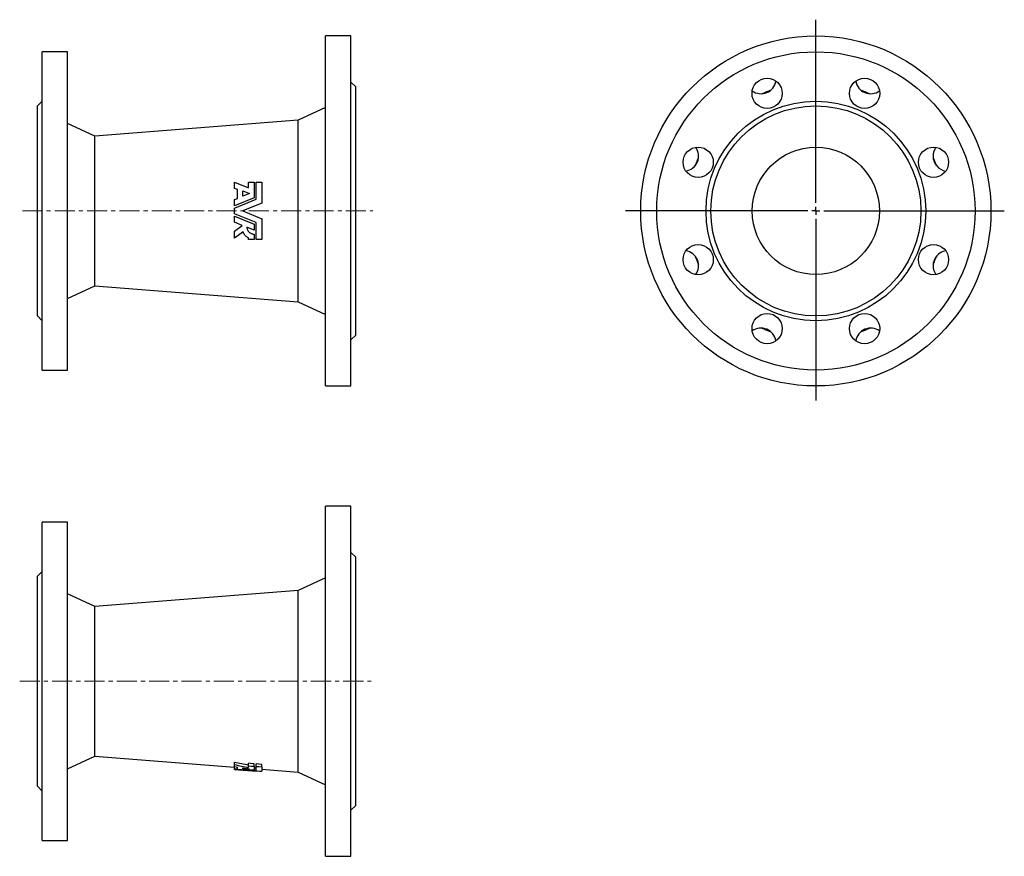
# Model space of a CAD drawing. Header units: millimetres. Extents: x 112 to 731, y 32 to 558.
import ezdxf

# ---------------------------------------------------------------- set-up
doc = ezdxf.new("R2010")
doc.units = ezdxf.units.MM
doc.linetypes.add('CENTERX2', pattern=[20.32, 12.7, -2.54, 2.54, -2.54])
doc.layers.add('FORMAT', color=7, linetype='Continuous')

# ---------------------------------------------------------------- blocks, each defined once
blk = doc.blocks.new('SW_CENTERMARKSYMBOL_0')
at = {"layer": 'FORMAT', "color": 0}
for p, q in [((0, 5), (0, 120.19)), ((-5, 0), (-119.62, 0)), ((0, 0), (-2.5, 0)), ((0, 0), (0, 2.5)), ((0, 0), (0, -2.5)), ((0, 0), (2.5, 0)), ((5, 0), (118.39, 0)), ((0, -5), (0, -119.03))]:
    blk.add_line(p, q, dxfattribs=at)

msp = doc.modelspace()

# ---------------------------------------------------------------- linework, layer by layer
at = {"color": 7, "linetype": 'Continuous', "lineweight": 25}
for p, q in [((320.51, 548.01), (304.51, 548.01)), ((304.51, 438.01), (304.51, 548.01)), ((320.51, 438.01), (320.51, 548.01)), ((142.51, 538.01), (126.51, 538.01)), ((126.51, 438.01), (126.51, 538.01)), ((142.51, 438.01), (142.51, 538.01)), ((323.51, 516.01), (320.51, 519.01)), ((323.51, 438.01), (323.51, 516.01)), ((126.51, 507.01), (123.51, 504.01)), ((123.51, 438.01), (123.51, 504.01)), ((304.51, 503.01), (287.4, 495.03)), ((287.4, 495.03), (159.62, 485.03)), ((287.4, 438.01), (287.4, 495.03)), ((159.62, 485.03), (142.51, 493.01)), ((159.62, 438.01), (159.62, 485.03)), ((247.4, 452.2), (247.4, 456.01)), ((247.4, 456.01), (256.18, 452.64)), ((249.28, 451.48), (247.4, 452.2)), ((256.18, 452.64), (256.18, 456.01)), ((256.18, 456.01), (259.61, 456.01)), ((259.61, 456.01), (259.61, 446.26)), ((260.98, 445.33), (260.98, 456.01)), ((260.98, 456.01), (264.54, 456.01)), ((264.54, 456.01), (264.54, 442.9)), ((259.61, 446.26), (247.4, 441.28)), ((247.4, 445.12), (249.28, 445.89)), ((249.28, 445.89), (249.28, 451.48)), ((252.54, 450.59), (256.81, 448.96)), ((252.54, 447.22), (252.54, 450.59)), ((256.81, 448.96), (252.54, 447.22)), ((247.4, 439.8), (260.98, 445.33)), ((247.4, 441.28), (247.4, 445.12)), ((247.4, 436.22), (247.4, 439.8)), ((264.54, 442.9), (252.54, 438.01)), ((123.51, 372.01), (123.51, 438.01)), ((126.51, 338.01), (126.51, 438.01)), ((142.51, 338.01), (142.51, 438.01)), ((159.62, 390.99), (159.62, 438.01)), ((260.98, 430.69), (247.4, 436.22)), ((247.4, 430.9), (247.4, 434.74)), ((247.4, 434.74), (259.61, 429.76)), ((252.54, 438.01), (264.54, 433.12)), ((264.54, 433.12), (264.54, 420.01)), ((287.4, 380.99), (287.4, 438.01)), ((304.51, 328.01), (304.51, 438.01)), ((320.51, 328.01), (320.51, 438.01)), ((323.51, 360.01), (323.51, 438.01)), ((252.2, 428.94), (247.4, 430.9)), ((247.4, 425.32), (252.2, 428.94)), ((259.61, 425.92), (255.16, 427.74)), ((259.61, 429.76), (259.61, 425.92)), ((260.98, 420.01), (260.98, 430.69)), ((247.4, 420.87), (247.4, 425.32)), ((252.83, 424.96), (247.4, 420.87)), ((256.18, 420.01), (256.18, 421.04)), ((259.61, 423.44), (259.61, 420.01)), ((259.61, 420.01), (256.18, 420.01)), ((264.54, 420.01), (260.98, 420.01)), ((142.51, 383.01), (159.62, 390.99)), ((159.62, 390.99), (287.4, 380.99)), ((287.4, 380.99), (304.51, 373.01)), ((123.51, 372.01), (126.51, 369.01)), ((320.51, 357.01), (323.51, 360.01)), ((126.51, 338.01), (142.51, 338.01)), ((304.51, 328.01), (320.51, 328.01)), ((320.51, 252.45), (304.51, 252.45)), ((304.51, 32.45), (304.51, 252.45)), ((320.51, 32.45), (320.51, 252.45)), ((142.51, 242.45), (126.51, 242.45)), ((126.51, 42.45), (126.51, 242.45)), ((142.51, 42.45), (142.51, 242.45)), ((323.51, 220.45), (320.51, 223.45)), ((323.51, 64.45), (323.51, 220.45)), ((126.51, 211.45), (123.51, 208.45)), ((123.51, 76.45), (123.51, 208.45)), ((304.51, 207.45), (287.4, 199.47)), ((287.4, 199.47), (159.62, 189.47)), ((287.4, 85.43), (287.4, 199.47)), ((159.62, 189.47), (142.51, 197.45)), ((159.62, 95.43), (159.62, 189.47)), ((142.51, 87.45), (159.62, 95.43)), ((159.62, 95.43), (247.4, 88.56)), ((247.4, 90.06), (247.4, 91.65)), ((247.4, 88.9), (247.4, 90.06)), ((247.4, 87.51), (247.4, 88.9)), ((247.4, 87.15), (247.4, 87.51)), ((247.4, 87.08), (247.4, 87.15)), ((247.4, 87.05), (247.4, 87.08)), ((247.4, 87.05), (252.54, 86.65)), ((249.28, 87.47), (249.28, 88.56)), ((252.54, 87.41), (252.54, 88.09)), ((256.18, 89.33), (256.18, 90.92)), ((256.18, 88.3), (256.18, 89.33)), ((259.61, 89.05), (259.61, 90.64)), ((259.61, 89.05), (259.61, 86.7)), ((260.98, 88.93), (260.98, 90.52)), ((260.98, 86.46), (260.98, 88.93)), ((264.54, 88.64), (264.54, 90.23)), ((264.54, 88.64), (264.54, 85.92)), ((264.54, 87.21), (287.4, 85.43)), ((287.4, 85.43), (304.51, 77.45)), ((123.51, 76.45), (126.51, 73.45)), ((320.51, 61.45), (323.51, 64.45)), ((126.51, 42.45), (142.51, 42.45)), ((304.51, 32.45), (320.51, 32.45))]:
    msp.add_line(p, q, dxfattribs=at)
at = {"color": 7, "linetype": 'Continuous', "lineweight": 25, "flags": 128}
for points in [[(259.61, 90.64), (257.49, 90.81), (256.18, 90.92)], [(256.18, 89.33), (257.73, 89.2), (259.61, 89.05)], [(264.54, 90.23), (262.35, 90.41), (260.98, 90.52)], [(260.98, 88.93), (262.56, 88.8), (264.54, 88.64)]]:
    msp.add_lwpolyline(points, dxfattribs=at)
at = {"color": 7, "linetype": 'Continuous', "lineweight": 25}
for centre, radius in [((612.56, 438.01), 110), ((612.56, 438.01), 100), ((581.95, 511.92), 9.5), ((643.18, 511.92), 9.5), ((612.56, 438.01), 69), ((612.56, 438.01), 66), ((538.65, 468.62), 9.5), ((612.56, 438.01), 40), ((686.47, 468.62), 9.5), ((538.65, 407.4), 9.5), ((686.47, 407.4), 9.5), ((581.95, 364.1), 9.5), ((643.18, 364.1), 9.5)]:
    msp.add_circle(centre, radius, dxfattribs=at)
for centre, radius, start, end in [((578.12, 521.16), 9.5, 234.25686, 350.74314), ((647, 521.16), 9.5, 189.25686, 305.74314), ((612.56, 438.01), 81, 110.45895, 114.54105), ((612.56, 438.01), 81, 65.45895, 69.54105), ((529.41, 472.45), 9.5, 279.25686, 35.74314), ((695.71, 472.45), 9.5, 144.25686, 180), ((612.56, 438.01), 81, 155.45895, 159.54105), ((695.71, 472.45), 9.5, 180, 260.74314), ((612.56, 438.01), 81, 20.45895, 24.54105), ((529.41, 403.57), 9.5, 324.25686, 80.74314), ((612.56, 438.01), 81, 200.45895, 204.54105), ((695.71, 403.57), 9.5, 99.25686, 180), ((612.56, 438.01), 81, 335.45895, 339.54105), ((695.71, 403.57), 9.5, 180, 215.74314), ((578.12, 354.86), 9.5, 9.25686, 125.74314), ((612.56, 438.01), 81, 245.45895, 249.54105), ((647, 354.86), 9.5, 54.25686, 170.74314), ((612.56, 438.01), 81, 290.45895, 294.54105)]:
    msp.add_arc(centre, radius, start, end, dxfattribs=at)
for centre, major_axis, ratio, start_param, end_param in [((326.19, 142.45), (156.45, 0), 0.375802, 4.184641, 4.248495), ((327.02, 142.45), (160.54, 0), 0.375802, 4.193456, 4.255421), ((316.66, 142.45), (158.43, 0), 0.375802, 4.259911, 4.273103), ((256.41, 142.45), (137.79, 0), 0.399551, 4.646941, 4.66065), ((266.2, 142.45), (139.67, 0), 0.399551, 4.577331, 4.665172), ((269.98, 142.45), (140.4, 0), 0.399551, 4.550838, 4.64826), ((317.66, 142.45), (158.64, 0), 0.375802, 4.289378, 4.318681), ((256.41, 142.45), (137.79, 0), 0.399551, 4.684308, 4.715272), ((279.89, 142.45), (142.31, 0), 0.399551, 4.518968, 4.604287), ((269.24, 142.45), (136.56, 0), 0.399551, 4.641803, 4.651867)]:
    msp.add_ellipse(centre, major_axis=major_axis, ratio=ratio, start_param=start_param, end_param=end_param, dxfattribs=at)
for points, knots in [([(255.16, 427.74), (255.17, 427.45), (255.2, 427.17), (255.33, 426.62), (255.42, 426.35), (255.65, 425.83), (255.79, 425.59), (256.11, 425.12), (256.3, 424.9), (256.71, 424.5), (256.93, 424.33), (257.41, 424.01), (257.66, 423.88), (258.19, 423.66), (258.47, 423.58), (259.03, 423.47), (259.32, 423.44), (259.61, 423.44)], [0, 0, 0, 0, 0.125, 0.125, 0.25, 0.25, 0.375, 0.375, 0.5, 0.5, 0.625, 0.625, 0.75, 0.75, 0.875, 0.875, 1, 1, 1, 1]), ([(256.18, 421.04), (255.76, 421.2), (255.36, 421.42), (254.81, 421.81), (254.63, 421.95), (254.3, 422.26), (254.14, 422.42), (253.85, 422.76), (253.72, 422.94), (253.47, 423.31), (253.36, 423.51), (253.07, 424.1), (252.92, 424.52), (252.83, 424.96)], [0, 0, 0, 0, 0.25, 0.25, 0.375, 0.375, 0.5, 0.5, 0.625, 0.625, 0.75, 0.75, 1, 1, 1, 1])]:
    msp.add_open_spline(points, degree=3, knots=knots, dxfattribs=at)
at = {"layer": 'FORMAT', "linetype": 'CENTERX2', "lineweight": 18}
for p, q in [((114.05, 438.01), (334.31, 438.01)), ((112.39, 142.45), (333.11, 142.45))]:
    msp.add_line(p, q, dxfattribs=at)

# ---------------------------------------------------------------- block references
at = {"layer": 'FORMAT'}
msp.add_blockref('SW_CENTERMARKSYMBOL_0', (612.56, 438.01), dxfattribs=at)

doc.saveas('drawing.dxf')
